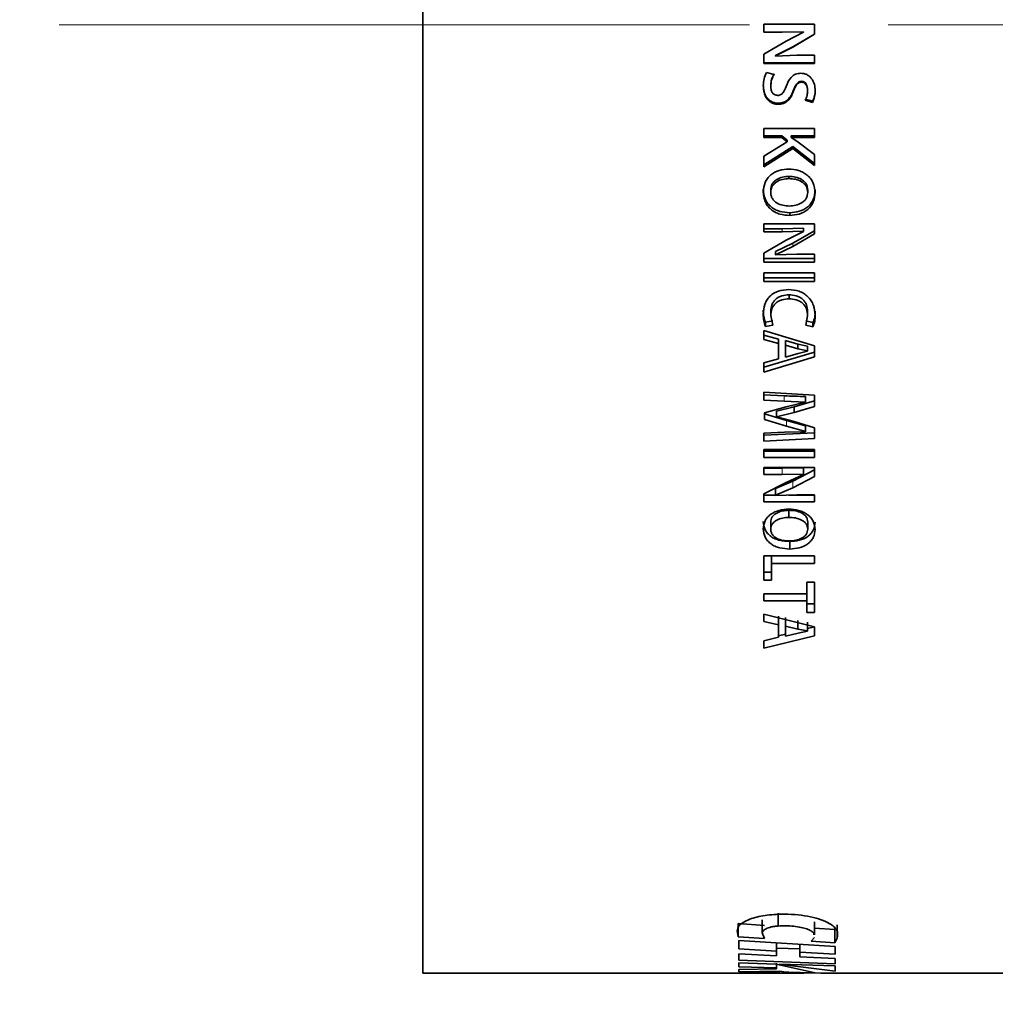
# Model space of a CAD drawing. Header units: millimetres. Extents: x 0 to 1118, y 0 to 864.
# Tile 222 of 256: x 603 to 621, y 458 to 476. Entities that reach past the tile are written whole.
import ezdxf

# ---------------------------------------------------------------- set-up
doc = ezdxf.new("R2010")
doc.units = ezdxf.units.MM
doc.linetypes.add('CENTERX2', pattern=[20.32, 12.7, -2.54, 2.54, -2.54])
doc.styles.add('SLDTEXTSTYLE0', font='TXT', dxfattribs={"width": 0.605})
doc.dimstyles.new('SLDDIMSTYLE1', dxfattribs={"dimtxt": 3.175, "dimasz": 4.572, "dimexe": 0, "dimexo": 0.0625, "dimgap": 0.79375, "dimtad": 0, "dimtih": 1, "dimtoh": 1, "dimdec": 1, "dimlfac": 4, "dimrnd": 1e-09, "dimzin": 4, "dimdsep": 46, "dimtxsty": 'SLDTEXTSTYLE0', "dimsah": 1, "dimcen": 0.09, "dimadec": 0, "dimazin": 1, "dimtfac": 1, "dimtofl": 0, "dimtmove": 0, "dimatfit": 3, "dimfxl": 1, "dimfrac": 2, "dimtolj": 1, "dimtzin": 12, "dimarcsym": 0})
doc.dimstyles.new('SLDDIMSTYLE5', dxfattribs={"dimtxt": 3.175, "dimasz": 4.572, "dimexe": 0, "dimexo": 0.0625, "dimgap": 0.79375, "dimtad": 0, "dimtih": 1, "dimtoh": 1, "dimlfac": 4, "dimrnd": 1e-09, "dimzin": 12, "dimdsep": 46, "dimtxsty": 'SLDTEXTSTYLE0', "dimsah": 1, "dimcen": 0.09, "dimadec": 0, "dimazin": 3, "dimtfac": 1, "dimtofl": 0, "dimtmove": 0, "dimatfit": 3, "dimfxl": 1, "dimfrac": 2, "dimtolj": 1, "dimtzin": 12, "dimarcsym": 0})

# ---------------------------------------------------------------- blocks, each defined once
blk = doc.blocks.new('_D_15')
at = {"color": 7, "linetype": 'Continuous', "lineweight": 0}
for p, q in [((610.551, 456.776), (610.551, 401.703)), ((689.839, 418.163), (689.839, 401.703)), ((610.551, 403.303), (630.558, 403.303)), ((689.839, 403.303), (669.831, 403.303))]:
    blk.add_line(p, q, dxfattribs=at)
at = {"color": 7, "linetype": 'Continuous', "lineweight": 18}
for points in [[(610.551, 403.303), (615.123, 402.541), (615.123, 404.065)], [(689.839, 403.303), (685.267, 404.065), (685.267, 402.541)]]:
    blk.add_solid(points, dxfattribs=at)
at = {"color": 7, "linetype": 'Continuous', "lineweight": 18, "char_height": 3.175, "attachment_point": 1, "style": 'SLDTEXTSTYLE0'}
for s, insert in [("DIMENSION 'A'", (634.942, 407.396)), ('(SEE LENS TABLE)', (630.558, 402.523))]:
    blk.add_mtext(s, dxfattribs=dict(at, insert=insert))
blk = doc.blocks.new('_D_16')
at = {"color": 7, "linetype": 'Continuous', "lineweight": 0}
for p, q in [((608.499, 518.325), (607.407, 518.325)), ((607.407, 518.325), (607.407, 513.452)), ((614.562, 518.325), (615.654, 518.325)), ((615.654, 518.325), (615.654, 513.452)), ((594.676, 515.888), (591.501, 515.888)), ((591.501, 515.888), (591.501, 475.751)), ((607.407, 513.452), (608.499, 513.452)), ((615.654, 513.452), (614.562, 513.452)), ((602.285, 475.751), (589.901, 475.751)), ((591.501, 437.501), (591.501, 475.751)), ((685.726, 437.501), (589.901, 437.501))]:
    blk.add_line(p, q, dxfattribs=at)
at = {"color": 7, "linetype": 'Continuous', "lineweight": 18}
for points in [[(591.501, 475.751), (590.739, 471.179), (592.263, 471.179)], [(591.501, 437.501), (592.263, 442.073), (590.739, 442.073)]]:
    blk.add_solid(points, dxfattribs=at)
at = {"color": 7, "linetype": 'Continuous', "lineweight": 18, "char_height": 3.175, "attachment_point": 1, "style": 'SLDTEXTSTYLE0'}
for s, insert in [('153.0', (595.402, 517.545)), ('6.0', (608.499, 517.545))]:
    blk.add_mtext(s, dxfattribs=dict(at, insert=insert))

msp = doc.modelspace()

# ---------------------------------------------------------------- linework, layer by layer
at = {"color": 7, "linetype": 'Continuous', "lineweight": 35}
for p, q in [((610.5508, 458.3764), (610.5508, 493.1264)), ((617.7276, 475.7673), (616.8016, 475.7673)), ((616.8016, 475.7673), (616.8016, 475.6164)), ((617.7276, 475.7671), (616.8016, 475.7671)), ((617.7276, 475.5794), (617.7276, 475.7673)), ((616.8016, 475.6183), (617.1327, 475.6183)), ((616.8016, 475.6164), (617.1327, 475.6164)), ((617.1327, 475.6183), (617.5259, 475.6262)), ((617.1327, 475.6164), (617.5259, 475.6243)), ((617.5271, 475.6204), (617.2076, 475.4546)), ((617.3284, 475.3467), (617.7276, 475.5818)), ((617.3284, 475.3408), (617.7276, 475.5794)), ((617.5259, 475.6262), (617.5271, 475.6223)), ((617.5259, 475.6262), (617.5259, 475.6243)), ((617.5259, 475.6243), (617.5271, 475.6204)), ((617.5271, 475.6223), (617.5271, 475.6204)), ((617.2076, 475.4546), (616.8016, 475.2134)), ((617.016, 475.1918), (617.3284, 475.3467)), ((617.016, 475.1836), (617.3284, 475.3408)), ((616.8016, 475.0447), (616.8016, 475.2134)), ((617.4037, 475.1955), (617.016, 475.1809)), ((617.016, 475.1918), (617.016, 475.1836)), ((617.016, 475.1809), (617.016, 475.1836)), ((617.7264, 475.1955), (617.4037, 475.1955)), ((617.7264, 475.0447), (617.7264, 475.1955)), ((616.8016, 475.0549), (617.7264, 475.0549)), ((616.8016, 475.0447), (617.7264, 475.0447)), ((616.9861, 474.8442), (616.8464, 474.8805)), ((616.9271, 474.6432), (616.9271, 474.627)), ((617.4914, 474.7172), (617.4914, 474.7021)), ((617.6022, 474.5666), (617.6022, 474.5493)), ((617.0655, 474.3175), (617.0655, 474.2965)), ((617.5585, 474.3906), (617.6938, 474.3522)), ((617.5585, 474.3707), (617.6938, 474.3318)), ((617.6938, 474.3522), (617.6938, 474.3318)), ((617.7276, 473.8523), (616.8016, 473.8523)), ((616.8016, 473.6897), (616.8016, 473.8523)), ((616.8016, 473.7194), (617.1272, 473.7194)), ((617.1272, 473.7194), (617.2262, 473.6388)), ((617.1272, 473.7194), (617.1272, 473.6897)), ((617.3017, 473.7194), (617.7276, 473.7194)), ((617.3017, 473.7194), (617.3017, 473.6897)), ((617.7276, 473.6897), (617.7276, 473.8523)), ((616.8016, 473.6897), (617.1272, 473.6897)), ((617.2262, 473.608), (616.8016, 473.3481)), ((616.8016, 473.19), (617.3333, 473.5208)), ((617.1272, 473.6897), (617.2262, 473.608)), ((617.2262, 473.6388), (617.2262, 473.608)), ((617.3017, 473.6856), (617.3017, 473.6897)), ((617.3017, 473.6897), (617.7276, 473.6897)), ((617.402, 473.6189), (617.3017, 473.6856)), ((617.3333, 473.5208), (617.7276, 473.21)), ((617.3333, 473.5208), (617.3333, 473.4882)), ((617.7276, 473.3794), (617.402, 473.6189)), ((616.8016, 473.1526), (617.3333, 473.4882)), ((616.8016, 473.1526), (616.8016, 473.3481)), ((617.3333, 473.4882), (617.7276, 473.1729)), ((617.7276, 473.1729), (617.7276, 473.3794)), ((617.2606, 472.9349), (617.2606, 472.9754)), ((616.9261, 472.6829), (616.9261, 472.727)), ((617.6033, 472.683), (617.6033, 472.7271)), ((617.2741, 472.3104), (617.2741, 472.2602)), ((617.7276, 472.1094), (616.8016, 472.1094)), ((616.8016, 472.1094), (616.8016, 471.962)), ((617.7276, 471.9259), (617.7276, 472.1094)), ((616.8016, 472.0165), (617.1327, 472.0165)), ((616.8016, 471.962), (617.1327, 471.962)), ((617.1327, 472.0165), (617.5259, 472.0241)), ((617.1327, 471.962), (617.5259, 471.9697)), ((617.5271, 471.9659), (617.2076, 471.8042)), ((617.3284, 471.7519), (617.7276, 471.9809)), ((617.3284, 471.6935), (617.7276, 471.9259)), ((617.5259, 472.0241), (617.5259, 471.9697)), ((617.5259, 472.0241), (617.5271, 472.0204)), ((617.5259, 471.9697), (617.5271, 471.9659)), ((617.5271, 472.0204), (617.5271, 471.9659)), ((617.2076, 471.8042), (616.8016, 471.5696)), ((617.016, 471.6014), (617.3284, 471.7519)), ((616.8016, 471.4061), (616.8016, 471.5696)), ((617.016, 471.5408), (617.3284, 471.6935)), ((617.016, 471.6014), (617.016, 471.5408)), ((617.4037, 471.5523), (617.016, 471.5381)), ((617.016, 471.5381), (617.016, 471.5408)), ((617.7264, 471.5523), (617.4037, 471.5523)), ((617.7264, 471.4061), (617.7264, 471.5523)), ((616.8016, 471.4686), (617.7264, 471.4686)), ((616.8016, 471.4061), (617.7264, 471.4061)), ((617.7276, 471.208), (616.8016, 471.208)), ((616.8016, 471.0503), (616.8016, 471.208)), ((617.7276, 471.0503), (617.7276, 471.208)), ((616.8016, 471.1179), (617.7276, 471.1179)), ((616.8016, 471.0503), (617.7276, 471.0503)), ((617.2612, 470.8053), (617.2612, 470.7331)), ((616.9271, 470.5017), (616.9271, 470.4251)), ((617.6022, 470.5004), (617.6022, 470.4237)), ((616.8296, 470.3039), (616.9615, 470.3296)), ((616.8296, 470.3039), (616.8296, 470.2244)), ((616.9615, 470.2504), (616.9271, 470.4251)), ((617.6022, 470.4237), (617.5666, 470.2517)), ((617.5666, 470.3308), (617.6997, 470.2962)), ((617.6997, 470.2962), (617.6997, 470.2166)), ((617.7276, 469.8713), (616.8016, 470.1508)), ((616.8016, 469.9863), (616.8016, 470.1508)), ((616.8296, 470.2244), (616.9615, 470.2504)), ((617.5666, 470.2517), (617.6997, 470.2166)), ((616.8016, 470.0692), (617.0685, 469.9954)), ((616.8016, 469.9863), (617.0685, 469.9113)), ((617.0685, 469.9113), (617.0685, 469.9954)), ((617.0685, 469.6358), (617.0685, 469.9113)), ((617.1939, 469.9699), (617.4211, 469.9038)), ((617.1939, 469.8855), (617.1939, 469.9699)), ((616.8016, 469.4804), (617.7276, 469.7567)), ((617.1939, 469.8855), (617.4211, 469.8185)), ((617.1939, 469.6628), (617.1939, 469.8855)), ((617.426, 469.7308), (617.1939, 469.6628)), ((617.4211, 469.8185), (617.4211, 469.9038)), ((617.4211, 469.9038), (617.6022, 469.8631)), ((617.4211, 469.8185), (617.6022, 469.7772)), ((617.6022, 469.7747), (617.426, 469.7308)), ((617.6022, 469.7772), (617.6022, 469.8631)), ((617.6022, 469.7772), (617.6022, 469.7747)), ((617.7276, 469.6692), (617.7276, 469.8713)), ((616.8016, 469.3889), (617.7276, 469.6692)), ((617.0685, 469.6358), (616.8016, 469.5576)), ((616.8016, 469.3889), (616.8016, 469.5576)), ((617.7264, 468.9645), (616.8016, 469.0214)), ((616.8016, 468.8761), (616.8016, 469.0214)), ((616.8016, 468.975), (617.1725, 468.9564)), ((616.8016, 468.8761), (617.1725, 468.8572)), ((617.1725, 468.8572), (617.5652, 468.8421)), ((617.5652, 468.8396), (617.2068, 468.754)), ((617.3532, 468.752), (617.7264, 468.8609)), ((617.5652, 468.9415), (617.5652, 468.8421)), ((617.5652, 468.8421), (617.5652, 468.8396)), ((617.7264, 468.7603), (617.7264, 468.9645)), ((617.2068, 468.754), (616.8125, 468.6411)), ((617.0329, 468.6756), (617.3532, 468.752)), ((617.0329, 468.6756), (617.0329, 468.5723)), ((617.0329, 468.5723), (617.3532, 468.6498)), ((617.3532, 468.6498), (617.7264, 468.7603)), ((617.3532, 468.752), (617.3532, 468.6498)), ((616.8125, 468.5223), (616.8125, 468.6411)), ((616.8125, 468.6263), (617.2122, 468.5059)), ((616.8125, 468.5223), (617.2122, 468.4001)), ((617.0329, 468.5684), (617.0329, 468.5723)), ((617.3545, 468.4848), (617.0329, 468.5684)), ((617.2122, 468.5059), (617.5652, 468.4078)), ((617.7264, 468.3691), (617.3545, 468.4848)), ((617.1781, 468.287), (616.8016, 468.271)), ((617.5652, 468.297), (617.1781, 468.287)), ((617.2122, 468.4001), (617.5652, 468.3006)), ((617.5652, 468.4078), (617.5652, 468.3006)), ((617.5652, 468.3006), (617.5652, 468.297)), ((617.7264, 468.1708), (617.7264, 468.3691)), ((616.8016, 468.2324), (617.7264, 468.2799)), ((616.8016, 468.1226), (616.8016, 468.271)), ((616.8016, 468.1226), (617.7264, 468.1708)), ((617.7276, 467.9721), (616.8016, 467.9721)), ((616.8016, 467.8261), (616.8016, 467.9721)), ((616.8016, 467.9402), (617.7276, 467.9402)), ((617.7276, 467.8261), (617.7276, 467.9721)), ((616.8016, 467.8261), (617.7276, 467.8261)), ((617.7276, 467.6443), (616.8016, 467.6443)), ((616.8016, 467.6443), (616.8016, 467.5112)), ((616.8016, 467.6297), (617.1327, 467.6297)), ((617.1327, 467.6297), (617.5259, 467.6366)), ((617.3284, 467.3916), (617.7276, 467.5976)), ((617.5259, 467.6366), (617.5259, 467.5182)), ((617.5259, 467.6366), (617.5271, 467.6332)), ((617.5271, 467.6332), (617.5271, 467.5147)), ((617.7276, 467.4786), (617.7276, 467.6443)), ((616.8016, 467.5112), (617.1327, 467.5112)), ((617.016, 467.2567), (617.3284, 467.3916)), ((617.1327, 467.5112), (617.5259, 467.5182)), ((617.5271, 467.5147), (617.2076, 467.3691)), ((617.3284, 467.2696), (617.7276, 467.4786)), ((617.5259, 467.5182), (617.5271, 467.5147)), ((617.2076, 467.3691), (616.8016, 467.1585)), ((617.016, 467.1327), (617.3284, 467.2696)), ((617.016, 467.2567), (617.016, 467.1327)), ((616.8016, 467.0123), (616.8016, 467.1585)), ((616.8016, 467.138), (617.016, 467.138)), ((617.4037, 467.143), (617.016, 467.1303)), ((617.016, 467.1303), (617.016, 467.1327)), ((617.2515, 467.138), (617.7264, 467.138)), ((617.7264, 467.143), (617.4037, 467.143)), ((617.7264, 467.0123), (617.7264, 467.143)), ((616.8016, 467.0123), (617.7264, 467.0123)), ((617.2606, 466.7283), (617.2606, 466.8582)), ((616.9261, 466.5108), (616.9261, 466.6437)), ((617.6033, 466.5109), (617.6033, 466.6438)), ((617.2741, 466.2873), (617.2741, 466.1491)), ((617.7276, 466.0211), (616.8016, 466.0211)), ((616.8016, 465.5754), (616.8016, 466.0211)), ((616.9398, 466.0211), (616.9398, 465.886)), ((617.7276, 465.886), (617.7276, 466.0211)), ((616.9398, 465.886), (617.7276, 465.886)), ((616.9398, 465.5754), (616.9398, 465.886)), ((616.8016, 465.7218), (616.9398, 465.7218)), ((616.8016, 465.5754), (616.9398, 465.5754)), ((617.7276, 465.5397), (617.5894, 465.5397)), ((617.5894, 465.3277), (617.5894, 465.5397)), ((617.7276, 464.987), (617.7276, 465.5397)), ((617.5894, 465.3277), (616.8016, 465.3277)), ((616.8016, 465.1973), (616.8016, 465.3277)), ((617.5894, 465.3277), (617.5894, 465.1973)), ((616.8016, 465.1973), (617.5894, 465.1973)), ((617.5894, 464.987), (617.5894, 465.1973)), ((617.5894, 465.1419), (617.7276, 465.1419)), ((617.7276, 464.7249), (616.8016, 464.9554)), ((616.8016, 464.8195), (616.8016, 464.9554)), ((617.0685, 464.7578), (617.0685, 464.916)), ((617.1939, 464.7366), (617.1939, 464.8951)), ((617.5894, 464.987), (617.7276, 464.987)), ((616.8016, 464.8195), (617.0685, 464.7578)), ((617.0685, 464.5322), (617.0685, 464.7578)), ((617.1939, 464.7366), (617.4211, 464.6816)), ((617.1939, 464.5542), (617.1939, 464.7366)), ((617.4211, 464.6816), (617.4211, 464.8408)), ((617.4211, 464.6816), (617.6022, 464.6477)), ((617.6022, 464.6477), (617.6022, 464.8075)), ((617.6022, 464.69), (617.7276, 464.7205)), ((617.7276, 464.5594), (617.7276, 464.7249)), ((616.8016, 464.3314), (617.7276, 464.5594)), ((617.0685, 464.5322), (616.8016, 464.4685)), ((617.0685, 464.5605), (617.1939, 464.591)), ((617.426, 464.6097), (617.1939, 464.5542)), ((617.6022, 464.6457), (617.426, 464.6097)), ((617.6022, 464.6477), (617.6022, 464.6457)), ((616.8016, 464.3314), (616.8016, 464.4685)), ((617.0613, 459.4799), (617.0613, 459.2423)), ((616.3311, 459.2855), (616.8106, 459.2536)), ((616.3311, 459.2855), (616.3311, 459.0451)), ((616.7694, 459.3541), (616.7694, 459.1147)), ((617.7295, 459.0811), (617.7295, 459.3209)), ((616.3102, 459.1516), (616.3311, 459.0451)), ((616.8106, 459.0127), (616.7694, 459.1147)), ((617.7295, 459.2018), (618.099, 459.1775)), ((618.099, 459.1775), (618.099, 458.9356)), ((618.1463, 459.2623), (618.1463, 459.0216)), ((616.3311, 459.0451), (616.8106, 459.0127)), ((618.1038, 458.8663), (616.3431, 458.9758)), ((616.3431, 458.8213), (616.3431, 458.9758)), ((617.0294, 458.9331), (617.0294, 458.7832)), ((617.4614, 458.9062), (617.4614, 458.7614)), ((617.728, 459.0308), (617.6661, 458.9644)), ((617.6661, 458.9644), (618.099, 458.9356)), ((618.099, 458.9356), (618.1463, 459.0216)), ((616.3431, 458.8213), (617.0294, 458.7832)), ((617.0295, 458.6967), (616.3431, 458.7296)), ((616.3431, 458.6188), (616.3431, 458.7296)), ((617.0294, 458.7832), (617.0295, 458.6967)), ((617.0295, 458.8391), (617.4614, 458.8225)), ((617.4614, 458.7614), (618.1038, 458.7277)), ((617.4614, 458.6764), (617.4614, 458.7614)), ((618.1038, 458.7277), (618.1038, 458.8663)), ((616.3431, 458.6188), (618.1038, 458.5505)), ((617.0272, 458.5453), (616.3431, 458.57)), ((616.3431, 458.4945), (616.3431, 458.57)), ((617.7394, 458.3851), (617.0272, 458.5453)), ((617.0294, 458.5613), (617.0294, 458.4738)), ((617.081, 458.5438), (618.1038, 458.4139)), ((618.1038, 458.5102), (617.081, 458.5438)), ((618.1038, 458.6466), (617.4614, 458.6764)), ((618.1038, 458.5505), (618.1038, 458.6466)), ((610.5508, 458.3764), (616.3431, 458.3764)), ((616.3431, 458.4945), (617.0294, 458.4738)), ((617.0294, 458.4589), (616.3431, 458.4461)), ((616.3431, 458.4007), (616.3431, 458.4461)), ((616.3431, 458.4007), (617.0948, 458.413)), ((616.3431, 458.3764), (616.3431, 458.3877)), ((617.8471, 458.3782), (616.3431, 458.3877)), ((616.3431, 458.3764), (617.5331, 458.3802)), ((617.0294, 458.4589), (617.0294, 458.4738)), ((617.546, 458.3863), (617.7394, 458.3851)), ((617.9399, 458.3796), (617.8471, 458.3782)), ((617.9399, 458.3764), (621.5008, 458.3764)), ((618.1038, 458.4139), (618.1038, 458.5102))]:
    msp.add_line(p, q, dxfattribs=at)
at = {"color": 7, "linetype": 'CENTERX2', "lineweight": 18}
msp.add_line((657.1761, 475.7514), (603.885, 475.7514), dxfattribs=at)
at = {"color": 7, "linetype": 'Continuous', "lineweight": 18}
for p, q in [((617.1327, 475.6183), (617.1327, 475.6164)), ((617.3284, 475.3467), (617.3284, 475.3408)), ((617.3393, 474.5438), (617.3393, 474.5262)), ((617.1327, 472.0165), (617.1327, 471.962)), ((617.3284, 471.7519), (617.3284, 471.6935)), ((617.1725, 468.9564), (617.1725, 468.8572)), ((617.2122, 468.5059), (617.2122, 468.4001)), ((617.1327, 467.6297), (617.1327, 467.5112)), ((617.3284, 467.3916), (617.3284, 467.2696))]:
    msp.add_line(p, q, dxfattribs=at)
at = {"color": 7, "linetype": 'Continuous', "lineweight": 35}
for points, knots in [([(616.8464, 474.8805), (616.8295, 474.8418), (616.7957, 474.7644), (616.7912, 474.6801), (616.7889, 474.6379)], [0, 0, 0, 0, 0.4994979, 1, 1, 1, 1]), ([(616.9271, 474.6432), (616.9298, 474.6808), (616.9353, 474.756), (616.9691, 474.8235), (616.9861, 474.8573)], [0, 0, 0, 0, 0.49961281, 1, 1, 1, 1]), ([(616.9271, 474.627), (616.9298, 474.6651), (616.9353, 474.7414), (616.9691, 474.8099), (616.9861, 474.8442)], [0, 0, 0, 0, 0.5000883, 1, 1, 1, 1]), ([(617.4749, 474.8654), (617.4424, 474.862), (617.3936, 474.8569), (617.337, 474.8242), (617.2652, 474.7584), (617.2325, 474.6832), (617.2064, 474.623)], [0, 0, 0, 0, 0.2497865, 0.3751868, 0.5006687, 1, 1, 1, 1]), ([(617.7403, 474.5468), (617.7378, 474.5855), (617.7326, 474.6627), (617.6906, 474.753), (617.6372, 474.8095), (617.5884, 474.8418), (617.533, 474.8616), (617.4943, 474.8641), (617.4749, 474.8654)], [0, 0, 0, 0, 0.2502346, 0.4994871, 0.6245222, 0.74973, 0.8748238, 1, 1, 1, 1]), ([(616.7889, 474.6539), (616.7914, 474.6132), (616.7953, 474.5512), (616.8206, 474.4735), (616.8507, 474.4199), (616.8928, 474.3762), (616.9442, 474.3418), (617.0033, 474.3207), (617.0448, 474.3185), (617.0655, 474.3175)], [0, 0, 0, 0, 0.2485576, 0.3789906, 0.497719, 0.6221064, 0.7470478, 0.873809, 1, 1, 1, 1]), ([(616.7889, 474.6379), (616.7914, 474.5968), (616.7965, 474.5147), (616.8358, 474.4162), (616.8928, 474.3562), (616.9442, 474.3213), (617.0033, 474.2998), (617.0448, 474.2976), (617.0655, 474.2965)], [0, 0, 0, 0, 0.250361, 0.4995249, 0.62399, 0.7486082, 0.8746792, 1, 1, 1, 1]), ([(617.0532, 474.4596), (617.0433, 474.4602), (617.0236, 474.4614), (616.9958, 474.472), (616.9724, 474.4895), (616.9476, 474.52), (616.9303, 474.5674), (616.9281, 474.6071), (616.9271, 474.627)], [0, 0, 0, 0, 0.12568102, 0.24929991, 0.3727313, 0.49450661, 0.74562503, 1, 1, 1, 1]), ([(617.2064, 474.623), (617.1921, 474.5852), (617.1738, 474.5374), (617.1353, 474.4907), (617.1111, 474.4726), (617.0834, 474.461), (617.0632, 474.4601), (617.0532, 474.4596)], [0, 0, 0, 0, 0.4998356, 0.6323978, 0.7499327, 0.874905, 1, 1, 1, 1]), ([(617.3393, 474.5438), (617.3547, 474.5819), (617.3739, 474.6295), (617.4089, 474.6803), (617.4316, 474.7015), (617.4602, 474.7153), (617.481, 474.7166), (617.4914, 474.7172)], [0, 0, 0, 0, 0.498578, 0.6235875, 0.7486438, 0.8741448, 1, 1, 1, 1]), ([(617.3393, 474.5262), (617.3547, 474.5648), (617.3739, 474.613), (617.4088, 474.6646), (617.4316, 474.6862), (617.4602, 474.7001), (617.481, 474.7014), (617.4914, 474.7021)], [0, 0, 0, 0, 0.5003583, 0.6255289, 0.7503699, 0.8751578, 1, 1, 1, 1]), ([(617.4914, 474.7172), (617.5002, 474.7166), (617.5178, 474.7153), (617.5418, 474.7036), (617.5623, 474.6873), (617.5844, 474.6602), (617.5991, 474.6183), (617.6011, 474.5839), (617.6022, 474.5666)], [0, 0, 0, 0, 0.12612162, 0.25186255, 0.37736719, 0.50238839, 0.75095562, 1, 1, 1, 1]), ([(617.4914, 474.7021), (617.5002, 474.7015), (617.5178, 474.7002), (617.5418, 474.6883), (617.5623, 474.6717), (617.5845, 474.6442), (617.5991, 474.6017), (617.6011, 474.5668), (617.6022, 474.5493)], [0, 0, 0, 0, 0.12503844, 0.24998218, 0.37508253, 0.50009244, 0.74959682, 1, 1, 1, 1]), ([(617.0655, 474.3175), (617.0977, 474.32), (617.146, 474.3237), (617.204, 474.3521), (617.2539, 474.3918), (617.3019, 474.4565), (617.3268, 474.5147), (617.3393, 474.5438)], [0, 0, 0, 0, 0.2508451, 0.3763874, 0.501665, 0.7509216, 1, 1, 1, 1]), ([(617.0655, 474.2965), (617.0977, 474.2991), (617.1461, 474.3029), (617.204, 474.3317), (617.254, 474.3721), (617.302, 474.4377), (617.3268, 474.4967), (617.3393, 474.5262)], [0, 0, 0, 0, 0.249341, 0.3744319, 0.4996086, 0.7495545, 1, 1, 1, 1]), ([(617.6022, 474.5493), (617.6006, 474.5181), (617.5975, 474.4558), (617.5715, 474.3991), (617.5585, 474.3707)], [0, 0, 0, 0, 0.5002918, 1, 1, 1, 1]), ([(617.6938, 474.3522), (617.7081, 474.386), (617.7367, 474.4538), (617.7391, 474.5273), (617.7403, 474.5641)], [0, 0, 0, 0, 0.49981, 1, 1, 1, 1]), ([(617.6938, 474.3318), (617.7081, 474.3661), (617.7367, 474.4349), (617.7391, 474.5095), (617.7403, 474.5468)], [0, 0, 0, 0, 0.4994472, 1, 1, 1, 1]), ([(617.2579, 473.109), (617.1988, 473.1047), (617.0808, 473.0959), (616.9467, 473.0241), (616.8649, 472.9402), (616.8051, 472.8381), (616.7961, 472.7506), (616.7901, 472.6923)], [0, 0, 0, 0, 0.2502708, 0.4997569, 0.62567, 0.7503144, 1, 1, 1, 1]), ([(616.9261, 472.727), (616.9277, 472.7461), (616.9308, 472.7841), (616.9525, 472.8381), (616.9882, 472.8844), (617.0505, 472.9312), (617.143, 472.9687), (617.2214, 472.9732), (617.2606, 472.9754)], [0, 0, 0, 0, 0.1240696, 0.2482403, 0.3727649, 0.4979178, 0.7484309, 1, 1, 1, 1]), ([(617.7392, 472.679), (617.7328, 472.739), (617.7233, 472.829), (617.6611, 472.9335), (617.5984, 472.9992), (617.5225, 473.05), (617.4102, 473.0976), (617.3188, 473.1045), (617.2579, 473.109)], [0, 0, 0, 0, 0.249273, 0.3736935, 0.4995677, 0.6247624, 0.7499967, 1, 1, 1, 1]), ([(617.2606, 472.9754), (617.3006, 472.9733), (617.3803, 472.9692), (617.4757, 472.9327), (617.54, 472.886), (617.5766, 472.8393), (617.5986, 472.7852), (617.6018, 472.7465), (617.6033, 472.7271)], [0, 0, 0, 0, 0.2515912, 0.502189, 0.6323465, 0.7518028, 0.8759725, 1, 1, 1, 1]), ([(616.9261, 472.6829), (616.9277, 472.7022), (616.9308, 472.7408), (616.9524, 472.7955), (616.9881, 472.8424), (617.0504, 472.89), (617.1429, 472.928), (617.2214, 472.9326), (617.2606, 472.9349)], [0, 0, 0, 0, 0.1251249, 0.2501431, 0.375099, 0.5002284, 0.7498339, 1, 1, 1, 1]), ([(617.2606, 472.9349), (617.3006, 472.9328), (617.3804, 472.9285), (617.4758, 472.8915), (617.5401, 472.8441), (617.5767, 472.7967), (617.5987, 472.7418), (617.6018, 472.7025), (617.6033, 472.6829)], [0, 0, 0, 0, 0.2501986, 0.4998637, 0.6299611, 0.7498332, 0.874848, 1, 1, 1, 1]), ([(616.7901, 472.7363), (616.796, 472.6764), (616.8049, 472.5863), (616.8665, 472.482), (616.9282, 472.4162), (617.0047, 472.3656), (617.1196, 472.321), (617.2126, 472.3146), (617.2741, 472.3104)], [0, 0, 0, 0, 0.24748935, 0.37206951, 0.49708267, 0.61960966, 0.748302, 1, 1, 1, 1]), ([(616.7901, 472.6923), (616.796, 472.6315), (616.8048, 472.5403), (616.8664, 472.4344), (616.9281, 472.3676), (617.0046, 472.3162), (617.1195, 472.2709), (617.2126, 472.2645), (617.2741, 472.2602)], [0, 0, 0, 0, 0.2492914, 0.3744078, 0.4995625, 0.6218485, 0.7499204, 1, 1, 1, 1]), ([(617.2674, 472.4331), (617.2277, 472.4352), (617.1483, 472.4394), (617.0533, 472.4761), (616.9895, 472.523), (616.9528, 472.5699), (616.935, 472.6152), (616.9276, 472.6536), (616.9266, 472.6731), (616.9261, 472.6829)], [0, 0, 0, 0, 0.2501698, 0.4997371, 0.6298115, 0.7497308, 0.8747133, 0.9373414, 1, 1, 1, 1]), ([(617.6033, 472.683), (617.6017, 472.6637), (617.5983, 472.6252), (617.5764, 472.5709), (617.5406, 472.5242), (617.4774, 472.4781), (617.3851, 472.4401), (617.3067, 472.4354), (617.2674, 472.4331)], [0, 0, 0, 0, 0.125146, 0.250136, 0.3740951, 0.5001403, 0.7499046, 1, 1, 1, 1]), ([(617.2741, 472.3104), (617.3333, 472.3148), (617.4512, 472.3235), (617.5851, 472.3944), (617.6662, 472.4779), (617.7247, 472.5789), (617.7335, 472.6654), (617.7394, 472.723)], [0, 0, 0, 0, 0.2517939, 0.5021431, 0.6273404, 0.7520148, 1, 1, 1, 1]), ([(617.2741, 472.2602), (617.3333, 472.2646), (617.4515, 472.2735), (617.5854, 472.3457), (617.6663, 472.4303), (617.7248, 472.5329), (617.7335, 472.6205), (617.7394, 472.6789)], [0, 0, 0, 0, 0.2501679, 0.4996486, 0.6249694, 0.7501607, 1, 1, 1, 1]), ([(617.2531, 470.9021), (617.1905, 470.8975), (617.0965, 470.8904), (616.9833, 470.8378), (616.9099, 470.7813), (616.8525, 470.7099), (616.8007, 470.6003), (616.7936, 470.5108), (616.7889, 470.4512)], [0, 0, 0, 0, 0.24967148, 0.37480475, 0.49991927, 0.62502226, 0.75018322, 1, 1, 1, 1]), ([(617.7403, 470.4304), (617.735, 470.4926), (617.727, 470.586), (617.6698, 470.6989), (617.6103, 470.7732), (617.5345, 470.833), (617.4166, 470.8886), (617.3184, 470.8967), (617.2531, 470.9021)], [0, 0, 0, 0, 0.2496585, 0.3748239, 0.5000018, 0.6242754, 0.7502631, 1, 1, 1, 1]), ([(616.9271, 470.5017), (616.9305, 470.543), (616.9358, 470.6053), (616.9748, 470.6801), (617.0171, 470.7275), (617.0702, 470.7644), (617.151, 470.798), (617.2173, 470.8024), (617.2612, 470.8053)], [0, 0, 0, 0, 0.2479016, 0.3735126, 0.4973585, 0.6207393, 0.7484776, 1, 1, 1, 1]), ([(616.9271, 470.4251), (616.9305, 470.467), (616.9357, 470.5301), (616.9748, 470.606), (617.0171, 470.6541), (617.0701, 470.6915), (617.1509, 470.7257), (617.2173, 470.7301), (617.2612, 470.7331)], [0, 0, 0, 0, 0.2496656, 0.3759768, 0.4998787, 0.6230479, 0.7501627, 1, 1, 1, 1]), ([(617.2612, 470.8053), (617.3057, 470.8024), (617.3724, 470.798), (617.4547, 470.7652), (617.5093, 470.7285), (617.5518, 470.6798), (617.5933, 470.6053), (617.5986, 470.5423), (617.6022, 470.5004)], [0, 0, 0, 0, 0.251674, 0.377443, 0.5027724, 0.6277054, 0.7522952, 1, 1, 1, 1]), ([(617.2612, 470.7331), (617.3057, 470.7301), (617.3725, 470.7256), (617.4548, 470.6923), (617.5094, 470.6551), (617.5518, 470.6057), (617.5934, 470.53), (617.5986, 470.4662), (617.6022, 470.4237)], [0, 0, 0, 0, 0.250002, 0.3751715, 0.5002483, 0.6253701, 0.7505221, 1, 1, 1, 1]), ([(616.7889, 470.5274), (616.7897, 470.4891), (616.7914, 470.4125), (616.8169, 470.3401), (616.8296, 470.3039)], [0, 0, 0, 0, 0.50045828, 1, 1, 1, 1]), ([(616.7889, 470.4512), (616.7897, 470.4123), (616.7914, 470.3346), (616.8169, 470.2611), (616.8296, 470.2244)], [0, 0, 0, 0, 0.5006994, 1, 1, 1, 1]), ([(617.6997, 470.2962), (617.7124, 470.3302), (617.7377, 470.3983), (617.7395, 470.4707), (617.7403, 470.5069)], [0, 0, 0, 0, 0.4996002, 1, 1, 1, 1]), ([(617.6997, 470.2166), (617.7124, 470.2511), (617.7377, 470.3202), (617.7395, 470.3936), (617.7403, 470.4304)], [0, 0, 0, 0, 0.4993337, 1, 1, 1, 1]), ([(617.1725, 468.9564), (617.2379, 468.9535), (617.3688, 468.9476), (617.4997, 468.9435), (617.5652, 468.9415)], [0, 0, 0, 0, 0.4999949, 1, 1, 1, 1]), ([(617.2579, 466.8795), (617.1988, 466.8757), (617.0808, 466.868), (616.9467, 466.8057), (616.8649, 466.7329), (616.8051, 466.6445), (616.7961, 466.5691), (616.7901, 466.5189)], [0, 0, 0, 0, 0.2502708, 0.4997569, 0.62567, 0.7503144, 1, 1, 1, 1]), ([(616.9261, 466.6437), (616.9277, 466.6601), (616.9308, 466.6929), (616.9525, 466.7395), (616.9882, 466.7794), (617.0505, 466.8199), (617.143, 466.8523), (617.2214, 466.8562), (617.2606, 466.8582)], [0, 0, 0, 0, 0.1240696, 0.2482403, 0.3727649, 0.4979178, 0.7484309, 1, 1, 1, 1]), ([(617.7392, 466.5074), (617.7328, 466.5591), (617.7233, 466.6366), (617.6611, 466.727), (617.5984, 466.784), (617.5225, 466.8281), (617.4102, 466.8696), (617.3188, 466.8755), (617.2579, 466.8795)], [0, 0, 0, 0, 0.24927298, 0.3736935, 0.49956769, 0.62476237, 0.74999666, 1, 1, 1, 1]), ([(617.2606, 466.8582), (617.3006, 466.8563), (617.3803, 466.8527), (617.4757, 466.8212), (617.54, 466.7808), (617.5766, 466.7405), (617.5986, 466.6938), (617.6018, 466.6605), (617.6033, 466.6438)], [0, 0, 0, 0, 0.2515912, 0.502189, 0.6323465, 0.7518028, 0.8759725, 1, 1, 1, 1]), ([(616.9261, 466.5108), (616.9277, 466.5274), (616.9308, 466.5606), (616.9524, 466.6078), (616.9881, 466.6483), (617.0504, 466.6894), (617.1429, 466.7224), (617.2214, 466.7263), (617.2606, 466.7283)], [0, 0, 0, 0, 0.12512489, 0.25014308, 0.37509899, 0.50022841, 0.74983392, 1, 1, 1, 1]), ([(617.2606, 466.7283), (617.3006, 466.7265), (617.3804, 466.7228), (617.4758, 466.6907), (617.5401, 466.6498), (617.5767, 466.6088), (617.5987, 466.5615), (617.6018, 466.5277), (617.6033, 466.5108)], [0, 0, 0, 0, 0.2501986, 0.4998637, 0.6299611, 0.7498332, 0.874848, 1, 1, 1, 1]), ([(616.7901, 466.6517), (616.796, 466.6002), (616.8049, 466.5228), (616.8665, 466.4336), (616.9282, 466.3774), (617.0047, 466.3342), (617.1196, 466.2963), (617.2126, 466.2909), (617.2741, 466.2873)], [0, 0, 0, 0, 0.2474894, 0.3720695, 0.4970827, 0.6196097, 0.748302, 1, 1, 1, 1]), ([(616.7901, 466.5189), (616.796, 466.4667), (616.8048, 466.3883), (616.8664, 466.2976), (616.9281, 466.2407), (617.0046, 466.1968), (617.1195, 466.1583), (617.2126, 466.1528), (617.2741, 466.1491)], [0, 0, 0, 0, 0.2492914, 0.3744078, 0.4995625, 0.6218485, 0.7499204, 1, 1, 1, 1]), ([(617.2674, 466.2966), (617.2277, 466.2984), (617.1483, 466.302), (617.0533, 466.3333), (616.9895, 466.3735), (616.9528, 466.4137), (616.935, 466.4526), (616.9276, 466.4856), (616.9266, 466.5024), (616.9261, 466.5108)], [0, 0, 0, 0, 0.2501698, 0.4997371, 0.6298115, 0.7497308, 0.8747133, 0.9373414, 1, 1, 1, 1]), ([(617.6033, 466.5109), (617.6017, 466.4943), (617.5983, 466.4612), (617.5764, 466.4146), (617.5406, 466.3745), (617.4774, 466.335), (617.3851, 466.3026), (617.3067, 466.2986), (617.2674, 466.2966)], [0, 0, 0, 0, 0.125146, 0.250136, 0.3740951, 0.5001403, 0.7499046, 1, 1, 1, 1]), ([(617.2741, 466.2873), (617.3333, 466.291), (617.4512, 466.2984), (617.5851, 466.3588), (617.6662, 466.4301), (617.7247, 466.5165), (617.7335, 466.5908), (617.7394, 466.6403)], [0, 0, 0, 0, 0.2517939, 0.5021431, 0.6273404, 0.7520148, 1, 1, 1, 1]), ([(617.2741, 466.1491), (617.3333, 466.1529), (617.4515, 466.1605), (617.5854, 466.2219), (617.6663, 466.2942), (617.7248, 466.3819), (617.7335, 466.4572), (617.7394, 466.5074)], [0, 0, 0, 0, 0.2501679, 0.4996486, 0.6249694, 0.7501607, 1, 1, 1, 1]), ([(617.1171, 459.4603), (617.0022, 459.4529), (616.7723, 459.4382), (616.4978, 459.3591), (616.3325, 459.2566), (616.3176, 459.1866), (616.3102, 459.1516)], [0, 0, 0, 0, 0.2495502, 0.49952172, 0.74955905, 1, 1, 1, 1]), ([(618.1463, 459.0216), (618.153, 459.0681), (618.1632, 459.138), (618.0802, 459.2375), (617.9721, 459.3097), (617.8116, 459.3742), (617.6051, 459.4235), (617.368, 459.455), (617.2007, 459.4585), (617.1171, 459.4603)], [0, 0, 0, 0, 0.2497558, 0.3748507, 0.4999172, 0.6249276, 0.7499091, 0.8749838, 1, 1, 1, 1]), ([(616.7694, 459.1147), (616.7725, 459.1283), (616.7786, 459.1553), (616.8356, 459.1943), (616.9147, 459.2211), (616.994, 459.2365), (617.0389, 459.2404), (617.0613, 459.2423)], [0, 0, 0, 0, 0.250189, 0.5000761, 0.7496423, 0.8748667, 1, 1, 1, 1]), ([(617.0613, 459.2423), (617.1096, 459.2441), (617.206, 459.2478), (617.3506, 459.2388), (617.4826, 459.2192), (617.5928, 459.1893), (617.6698, 459.1524), (617.7186, 459.1151), (617.7186, 459.0915), (617.7186, 459.0814)], [0, 0, 0, 0, 0.1482285, 0.2964312, 0.4445854, 0.5927184, 0.7409098, 0.8892172, 1, 1, 1, 1]), ([(617.0948, 458.413), (617.1396, 458.4062), (617.2065, 458.3961), (617.3777, 458.3888), (617.4899, 458.3871), (617.546, 458.3863)], [0, 0, 0, 0, 0.5032462, 0.7512226, 1, 1, 1, 1])]:
    msp.add_open_spline(points, degree=3, knots=knots, dxfattribs=at)

# ---------------------------------------------------------------- dimensions: what is measured, and where the dimension line sits
at = {"color": 7, "linetype": 'Continuous', "lineweight": 18}
dim = msp.add_linear_dim(base=(591.5008, 475.7514), p1=(687.3262, 437.5014), p2=(603.885, 475.7514), angle=90, dimstyle='SLDDIMSTYLE1', dxfattribs=at)
dim.commit()
dim.dimension.update_dxf_attribs({"geometry": '_D_16', "text_midpoint": (591.5008, 515.8885), "dimtype": 160})
dim = msp.add_linear_dim(base=(610.5508, 403.3032), p1=(689.8387, 419.7634), p2=(610.5508, 458.3764), text="DIMENSION 'A'\\P(SEE LENS TABLE)", dimstyle='SLDDIMSTYLE5', dxfattribs=at)
dim.commit()
dim.dimension.update_dxf_attribs({"geometry": '_D_15', "text_midpoint": (650.1947, 403.3032), "dimtype": 160})

doc.saveas('drawing.dxf')
